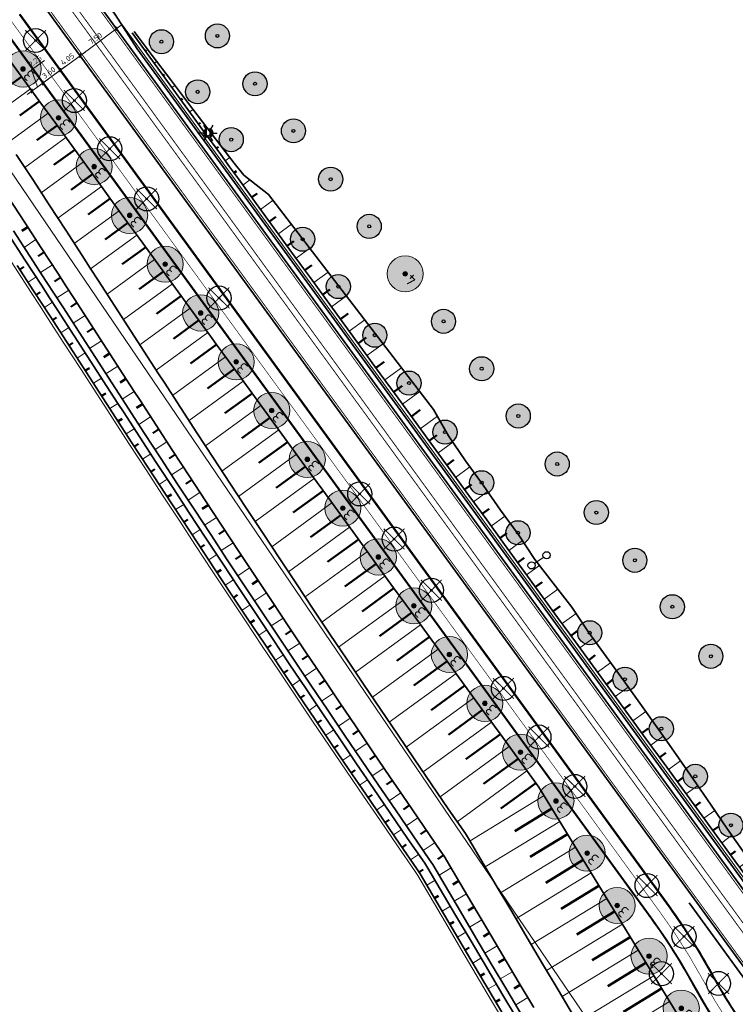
# Model space of a CAD drawing. Header units: metres. Extents: x 101623 to 104606, y 400821 to 405824.
# Tile 23 of 46: x 102680 to 102799, y 404336 to 404499. Entities that reach past the tile are written whole.
import ezdxf
from ezdxf.enums import TextEntityAlignment as Align
from ezdxf.lldxf.tags import DXFTag

# ---------------------------------------------------------------- set-up
doc = ezdxf.new("R2010")
doc.units = ezdxf.units.M
doc.header["$LTSCALE"] = 0.5
doc.linetypes.add('VW-3-3_STREEP', pattern=[6, 3, -3])
doc.linetypes.add('VW-30-270_STREEP', pattern=[3, 0.3, -2.7])
doc.layers.get('Defpoints').update_dxf_attribs({"color": 4})
doc.layers.add('000___Hulplijn', color=150, linetype='Continuous', lineweight=13, plot=False)
for name, color, linetype, lineweight in [('B-WE-GR-BOOM-A', 63, 'Continuous', 25), ('B-WE-GR-BOOM-S', 253, 'Continuous', 25), ('N-WE-BV-GELEIDECONSTRUCTIE_GELEIDERAIL-G', 210, 'BV-GELEIDERAIL', 35), ('N-WE-GR-BOOM-A', 104, 'Continuous', 25), ('N-WE-GR-BOOM-S', 90, 'Continuous', 25), ('N-WE-GW-TALUD_KRUIN-G', 90, 'Continuous', 35), ('N-WE-GW-TALUD_TEEN-G', 90, 'Continuous', 35), ('N-WE-GW-TALUDARCERING-S', 90, 'Continuous', 25), ('N-WE-GW-TALUDARCERING_KORT-G', 90, 'Continuous', 50), ('N-WE-GW-TALUDARCERING_LANG-G', 90, 'Continuous', 18), ('N-WE-GW-WATERGANG_BODEM-G', 90, 'Continuous', 35), ('N-WE-GW-WATERGANG_INSTEEK-G', 90, 'Continuous', 35), ('N-WE-IE-MEUBILAIR_WEGMEUBILAIR_LICHTMAST-S-500', 7, 'Continuous', 25), ('N-WE-KG-GRENS_PERCEEL-G', 10, 'KG-PERCEEL', 18), ('N-WE-VH-KANTVERHARDING-G', 210, 'Continuous', 35), ('N-WE-VH-KANTVERHARDING-G_2', 4, 'Continuous', 35), ('N-WE-VW-BEWEGWIJZERING_DRAAGCONSTRUCTIE-S', 10, 'Continuous', 25), ('N-WE-VW-MARKERING_LANGS_STREEP_30270_010-G', 7, 'VW-30-270_STREEP', 13), ('N-WE-VW-MARKERING_LANGS_STREEP_33_015-G', 7, 'VW-3-3_STREEP', 13), ('N-WE-VW-MARKERING_LANGS_STREEP_DOORGETROKKEN_010-G', 7, 'Continuous', 13), ('N-WE-VW-MARKERING_LANGS_STREEP_DOORGETROKKEN_015-G', 7, 'Continuous', 13), ('V-WE-GR-BOOM_kruis-S', 10, 'Continuous', 25), ('X-XX-AL-M', 7, 'Continuous', 18), ('X-XX-AL_BINDEND-M', 10, 'Continuous', 18)]:
    doc.layers.add(name, color=color, linetype=linetype, lineweight=lineweight)
doc.layers.add('N-WE-KG-GRONDEIGENDOM-A', color=7, linetype='Continuous', lineweight=18, true_color=0xb8ffff)
doc.layers.add('V-WE-GR-BOOM-S', color=3, linetype='Continuous', lineweight=25, true_color=0x00ff00)
doc.styles.add('NLCS-ISO', font='NLCS-ISO.ttf')
doc.styles.add('NLCS-ISO-M500-T18', font='NLCS-ISO.ttf', dxfattribs={"height": 0.9})
doc.styles.add('NLCS-ISO-M500-T25', font='NLCS-ISO.ttf', dxfattribs={"height": 1.25})
doc.styles.get("Standard").update_dxf_attribs({"font": 'NLCS-ISO.ttf'})
doc.linetypes.add('BV-GELEIDERAIL', pattern='A,10,-3,[108,NLCS.shx,S=1,R=0,X=0,Y=0],-3', length=16)
tags = doc.linetypes.add('KG-PERCEEL', pattern='A,5.5,-2,["P",Standard,S=1.8,R=0,X=-0.5,Y=-0.9],-2,5.5,-2,[5,NLCS.shx,S=0.75,R=0,X=0,Y=0],-2', length=19).pattern_tags.tags
tags[6] = DXFTag(74, 10)
doc.dimstyles.new('NLCS-M500-T18-SCHRAP_L2_H2', dxfattribs={"dimscale": 0.5, "dimtxt": 2.5, "dimasz": 1.008, "dimexe": 2, "dimexo": 2, "dimgap": 0.7, "dimtad": 1, "dimzin": 0, "dimdsep": 46, "dimtxsty": 'NLCS-ISO-M500-T18', "dimblk": 'OBLIQUE', "dimcen": 0, "dimdle": 2, "dimclrd": 256, "dimclre": 256, "dimclrt": 256, "dimazin": 0, "dimtfac": 1, "dimtdec": 3, "dimtofl": 0, "dimtmove": 0, "dimatfit": 3, "dimldrblk": 'OBLIQUE', "dimfxl": 2, "dimfxlon": 1, "dimtfillclr": 256, "dimtolj": 1, "dimtzin": 0, "dimlwd": -1, "dimlwe": -1, "dimarcsym": 0})

# ---------------------------------------------------------------- blocks, each defined once
blk = doc.blocks.new('V-SGR-BOOM_01')
at = {"ltscale": 0.1}
h = blk.add_hatch(color=256, dxfattribs=at)
edge = h.paths.add_edge_path()
edge.add_arc((0, 0), 0.15, 0, 360)
at = {"color": 0}
blk.add_circle((0, 0), 2.5, dxfattribs=at)
at = {"ltscale": 0.1}
blk.add_circle((0, 0), 0.15, dxfattribs=at)
blk.add_circle((0, 0), 0.045)
at = {"layer": 'V-WE-GR-BOOM_kruis-S', "lineweight": -3, "const_width": 0.2, "flags": 128}
for points in [[(2.15, 2.15), (-2.15, -2.15)], [(-2.15, 2.15), (2.15, -2.15)]]:
    blk.add_lwpolyline(points, dxfattribs=at)
blk = doc.blocks.new('*U22')
at = {"layer": 'N-WE-GW-TALUDARCERING_KORT-G'}
for p, q in [((102701.09, 404493.95), (102701.29, 404494.1)), ((102704.03, 404489.91), (102704.26, 404490.08)), ((102706.97, 404485.87), (102707.24, 404486.06)), ((102709.92, 404481.82), (102710.22, 404482.05)), ((102712.86, 404477.78), (102713.21, 404478.04)), ((102715.8, 404473.74), (102716.22, 404474.04)), ((102718.74, 404469.7), (102719.62, 404470.34)), ((102721.69, 404465.65), (102722.75, 404466.43)), ((102724.63, 404461.61), (102725.75, 404462.42)), ((102727.57, 404457.57), (102728.74, 404458.42)), ((102730.51, 404453.53), (102731.73, 404454.41)), ((102733.46, 404449.49), (102734.73, 404450.41)), ((102736.4, 404445.44), (102737.72, 404446.4)), ((102739.34, 404441.4), (102740.71, 404442.4)), ((102742.29, 404437.36), (102743.71, 404438.39)), ((102745.23, 404433.32), (102746.7, 404434.39)), ((102748.17, 404429.27), (102749.48, 404430.23)), ((102751.11, 404425.23), (102752.31, 404426.1)), ((102754.06, 404421.19), (102755.23, 404422.05)), ((102757, 404417.15), (102758.14, 404417.98)), ((102759.94, 404413.1), (102761.09, 404413.94)), ((102762.88, 404409.06), (102763.97, 404409.85)), ((102765.83, 404405.02), (102766.93, 404405.82)), ((102768.77, 404400.98), (102769.94, 404401.83)), ((102771.71, 404396.93), (102772.82, 404397.74)), ((102774.66, 404392.89), (102775.74, 404393.68)), ((102777.6, 404388.85), (102778.68, 404389.64)), ((102780.54, 404384.81), (102781.62, 404385.59)), ((102783.48, 404380.77), (102784.54, 404381.53)), ((102786.43, 404376.72), (102787.45, 404377.47)), ((102789.37, 404372.68), (102790.35, 404373.39)), ((102792.31, 404368.64), (102793.24, 404369.32)), ((102795.25, 404364.6), (102796.13, 404365.23)), ((102798.2, 404360.55), (102799.03, 404361.16)), ((102801.14, 404356.51), (102801.95, 404357.1)), ((102804.08, 404352.47), (102804.87, 404353.04)), ((102807.02, 404348.43), (102807.77, 404348.97)), ((102809.97, 404344.38), (102810.67, 404344.89)), ((102812.91, 404340.34), (102813.38, 404340.69))]:
    blk.add_line(p, q, dxfattribs=at)
at = {"layer": 'N-WE-GW-TALUDARCERING_LANG-G'}
for p, q in [((102702.56, 404491.93), (102702.99, 404492.24)), ((102705.5, 404487.89), (102706, 404488.25)), ((102708.44, 404483.85), (102709.02, 404484.26)), ((102711.39, 404479.8), (102712.05, 404480.28)), ((102714.33, 404475.76), (102715.09, 404476.32)), ((102717.27, 404471.72), (102718.44, 404472.57)), ((102720.22, 404467.68), (102722.3, 404469.19)), ((102723.16, 404463.63), (102725.34, 404465.22)), ((102726.1, 404459.59), (102728.38, 404461.25)), ((102729.04, 404455.55), (102731.43, 404457.28)), ((102731.99, 404451.51), (102734.47, 404453.32)), ((102734.93, 404447.46), (102737.52, 404449.35)), ((102737.87, 404443.42), (102740.56, 404445.38)), ((102740.81, 404439.38), (102743.6, 404441.41)), ((102743.76, 404435.34), (102746.65, 404437.44)), ((102746.7, 404431.29), (102749.55, 404433.37)), ((102749.64, 404427.25), (102752.11, 404429.05)), ((102752.58, 404423.21), (102754.94, 404424.93)), ((102755.53, 404419.17), (102757.86, 404420.86)), ((102758.47, 404415.13), (102760.75, 404416.78)), ((102761.41, 404411.08), (102763.67, 404412.73)), ((102764.36, 404407.04), (102766.5, 404408.6)), ((102767.3, 404403), (102769.56, 404404.65)), ((102770.24, 404398.96), (102772.56, 404400.64)), ((102773.18, 404394.91), (102775.35, 404396.49)), ((102776.13, 404390.87), (102778.29, 404392.44)), ((102779.07, 404386.83), (102781.23, 404388.4)), ((102782.01, 404382.79), (102784.15, 404384.34)), ((102784.95, 404378.74), (102787.04, 404380.26)), ((102787.9, 404374.7), (102789.9, 404376.16)), ((102790.84, 404370.66), (102792.75, 404372.05)), ((102793.78, 404366.62), (102795.59, 404367.93)), ((102796.73, 404362.57), (102798.43, 404363.82)), ((102799.67, 404358.53), (102801.31, 404359.73)), ((102802.61, 404354.49), (102804.22, 404355.66)), ((102805.55, 404350.45), (102807.09, 404351.56)), ((102808.5, 404346.41), (102809.94, 404347.46)), ((102811.44, 404342.36), (102812.67, 404343.26))]:
    blk.add_line(p, q, dxfattribs=at)
blk = doc.blocks.new('_Oblique')
at = {"color": 0, "linetype": 'ByBlock', "lineweight": -2}
blk.add_line((-0.5, -0.5), (0.5, 0.5), dxfattribs=at)
blk = doc.blocks.new('*D58')
at = {"layer": 'Defpoints', "color": 0, "transparency": 16777216}
for p in [(102696.44, 404497.45), (102690.27, 404493.17), (102690.42, 404492.98)]:
    blk.add_point(p, dxfattribs=at)
at = {"layer": 'X-XX-AL_BINDEND-M', "transparency": 16777216}
for p, q in [((102696.29, 404497.65), (102695.7, 404498.45)), ((102697.1, 404498.24), (102689.47, 404492.58)), ((102690.27, 404493.17), (102689.68, 404493.98))]:
    blk.add_line(p, q, dxfattribs=at)
at = {"layer": 'X-XX-AL_BINDEND-M', "transparency": 16777216, "xscale": 0.504, "yscale": 0.504, "zscale": 0.504}
for p, rotation in [((102696.29, 404497.65), 36.61068430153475), ((102690.27, 404493.17), 216.6106843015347)]:
    blk.add_blockref('_Oblique', p, dxfattribs=dict(at, rotation=rotation))
at = {"layer": 'X-XX-AL_BINDEND-M', "transparency": 16777216, "insert": (102692.81, 404496.05), "char_height": 0.9, "attachment_point": 5, "rotation": 36.6107, "style": 'NLCS-ISO-M500-T18'}
blk.add_mtext('\\A1;7.50', dxfattribs=at)
blk = doc.blocks.new('*U105')
at = {"layer": 'N-WE-GW-TALUDARCERING_KORT-G'}
for p, q in [((102680.56, 404489.7), (102677.4, 404487.41)), ((102683.5, 404485.66), (102680.24, 404483.29)), ((102686.44, 404481.62), (102683.08, 404479.18)), ((102689.38, 404477.58), (102685.92, 404475.06)), ((102692.33, 404473.53), (102688.76, 404470.94)), ((102695.27, 404469.49), (102691.6, 404466.82)), ((102698.21, 404465.45), (102694.43, 404462.7)), ((102701.15, 404461.41), (102697.26, 404458.57)), ((102704.1, 404457.36), (102700.09, 404454.45)), ((102707.04, 404453.32), (102702.92, 404450.33)), ((102709.98, 404449.28), (102705.75, 404446.2)), ((102712.92, 404445.24), (102708.59, 404442.08)), ((102715.87, 404441.2), (102711.42, 404437.96)), ((102718.81, 404437.15), (102714.26, 404433.84)), ((102721.75, 404433.11), (102717.1, 404429.72)), ((102724.7, 404429.07), (102719.94, 404425.61)), ((102727.64, 404425.03), (102722.79, 404421.49)), ((102730.58, 404420.98), (102725.64, 404417.38)), ((102733.52, 404416.94), (102728.49, 404413.28)), ((102736.47, 404412.9), (102731.34, 404409.17)), ((102739.41, 404408.86), (102734.2, 404405.07)), ((102742.35, 404404.81), (102737.06, 404400.97)), ((102745.29, 404400.77), (102739.93, 404396.87)), ((102748.24, 404396.73), (102742.8, 404392.77)), ((102751.18, 404392.69), (102745.67, 404388.68)), ((102754.12, 404388.64), (102748.54, 404384.58)), ((102757.06, 404384.6), (102751.42, 404380.49)), ((102760.01, 404380.56), (102754.3, 404376.41)), ((102762.95, 404376.52), (102757.18, 404372.32)), ((102765.89, 404372.48), (102760.07, 404368.24)), ((102768.55, 404368.25), (102762.39, 404364.49)), ((102771.16, 404363.98), (102764.96, 404360.2)), ((102773.76, 404359.71), (102767.53, 404355.91)), ((102776.36, 404355.44), (102770.1, 404351.62)), ((102778.96, 404351.17), (102772.68, 404347.34)), ((102781.56, 404346.9), (102775.26, 404343.05)), ((102784.17, 404342.63), (102777.84, 404338.77)), ((102786.77, 404338.36), (102780.43, 404334.49))]:
    blk.add_line(p, q, dxfattribs=at)
at = {"layer": 'N-WE-GW-TALUDARCERING_LANG-G'}
for p, q in [((102682.03, 404487.68), (102675.62, 404483.02)), ((102684.97, 404483.64), (102678.36, 404478.83)), ((102687.91, 404479.6), (102681.1, 404474.64)), ((102690.85, 404475.56), (102683.83, 404470.44)), ((102693.8, 404471.51), (102686.56, 404466.24)), ((102696.74, 404467.47), (102689.29, 404462.04)), ((102699.68, 404463.43), (102692.01, 404457.84)), ((102702.63, 404459.39), (102694.73, 404453.64)), ((102705.57, 404455.34), (102697.45, 404449.43)), ((102708.51, 404451.3), (102700.17, 404445.23)), ((102711.45, 404447.26), (102702.89, 404441.02)), ((102714.4, 404443.22), (102705.61, 404436.82)), ((102717.34, 404439.17), (102708.34, 404432.62)), ((102720.28, 404435.13), (102711.07, 404428.43)), ((102723.22, 404431.09), (102713.81, 404424.24)), ((102726.17, 404427.05), (102716.56, 404420.05)), ((102729.11, 404423), (102719.31, 404415.87)), ((102732.05, 404418.96), (102722.07, 404411.7)), ((102734.99, 404414.92), (102724.84, 404407.53)), ((102737.94, 404410.88), (102727.61, 404403.36)), ((102740.88, 404406.84), (102730.39, 404399.2)), ((102743.82, 404402.79), (102733.17, 404395.04)), ((102746.77, 404398.75), (102735.96, 404390.89)), ((102749.71, 404394.71), (102738.76, 404386.74)), ((102752.65, 404390.67), (102741.56, 404382.59)), ((102755.59, 404386.62), (102744.37, 404378.45)), ((102758.54, 404382.58), (102747.19, 404374.32)), ((102761.48, 404378.54), (102750.01, 404370.19)), ((102764.42, 404374.5), (102752.83, 404366.06)), ((102767.25, 404370.38), (102754.97, 404362.89)), ((102769.86, 404366.11), (102757.5, 404358.58)), ((102772.46, 404361.84), (102760.03, 404354.27)), ((102775.06, 404357.57), (102762.57, 404349.96)), ((102777.66, 404353.3), (102765.12, 404345.66)), ((102780.26, 404349.03), (102767.67, 404341.36)), ((102782.87, 404344.76), (102770.24, 404337.07)), ((102785.47, 404340.49), (102772.8, 404332.77)), ((102788.07, 404336.22), (102775.37, 404328.49))]:
    blk.add_line(p, q, dxfattribs=at)
blk = doc.blocks.new('*D107')
at = {"layer": 'Defpoints', "color": 0, "transparency": 16777216}
for p in [(102690.38, 404493.03), (102687, 404490.79), (102687.04, 404490.74)]:
    blk.add_point(p, dxfattribs=at)
at = {"layer": 'X-XX-AL-M', "transparency": 16777216}
for p, q in [((102691.08, 404493.77), (102686.19, 404490.2)), ((102690.27, 404493.18), (102689.69, 404493.99)), ((102687, 404490.79), (102686.41, 404491.6))]:
    blk.add_line(p, q, dxfattribs=at)
at = {"layer": 'X-XX-AL-M', "transparency": 16777216, "xscale": 0.504, "yscale": 0.504, "zscale": 0.504}
for p, rotation in [((102690.27, 404493.18), 36.05323403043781), ((102687, 404490.79), 216.0532340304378)]:
    blk.add_blockref('_Oblique', p, dxfattribs=dict(at, rotation=rotation))
at = {"layer": 'X-XX-AL-M', "transparency": 16777216, "insert": (102688.17, 404492.63), "char_height": 0.9, "attachment_point": 5, "rotation": 36.0532, "style": 'NLCS-ISO-M500-T18'}
blk.add_mtext('\\A1;4.05', dxfattribs=at)
blk = doc.blocks.new('*D108')
at = {"layer": 'Defpoints', "color": 0, "transparency": 16777216}
for p in [(102687.04, 404490.74), (102684.09, 404488.67), (102684.11, 404488.65)]:
    blk.add_point(p, dxfattribs=at)
at = {"layer": 'X-XX-AL_BINDEND-M', "transparency": 16777216}
for p, q in [((102687.81, 404491.38), (102683.28, 404488.09)), ((102687, 404490.79), (102686.41, 404491.6)), ((102684.09, 404488.67), (102683.5, 404489.48))]:
    blk.add_line(p, q, dxfattribs=at)
at = {"layer": 'X-XX-AL_BINDEND-M', "transparency": 16777216, "xscale": 0.504, "yscale": 0.504, "zscale": 0.504}
for p, rotation in [((102687, 404490.79), 36.05323403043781), ((102684.09, 404488.67), 216.0532340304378)]:
    blk.add_blockref('_Oblique', p, dxfattribs=dict(at, rotation=rotation))
at = {"layer": 'X-XX-AL_BINDEND-M', "transparency": 16777216, "insert": (102685.07, 404490.38), "char_height": 0.9, "attachment_point": 5, "rotation": 36.0532, "style": 'NLCS-ISO-M500-T18'}
blk.add_mtext('\\A1;3.60', dxfattribs=at)
blk = doc.blocks.new('*D109')
at = {"layer": 'Defpoints', "color": 0, "transparency": 16777216}
for p in [(102684.09, 404488.67), (102682.27, 404487.35), (102682.3, 404487.3)]:
    blk.add_point(p, dxfattribs=at)
at = {"layer": 'X-XX-AL-M', "transparency": 16777216}
for p, q in [((102682.18, 404490.84), (102684.35, 404492.42)), ((102683.18, 404488.01), (102682.18, 404490.84)), ((102684.9, 404489.26), (102681.46, 404486.76)), ((102684.09, 404488.67), (102684.68, 404487.87)), ((102682.27, 404487.35), (102681.68, 404488.16))]:
    blk.add_line(p, q, dxfattribs=at)
at = {"layer": 'X-XX-AL-M', "transparency": 16777216, "xscale": 0.504, "yscale": 0.504, "zscale": 0.504}
for p, rotation in [((102684.09, 404488.67), 36.05323403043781), ((102682.27, 404487.35), 216.0532340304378)]:
    blk.add_blockref('_Oblique', p, dxfattribs=dict(at, rotation=rotation))
at = {"layer": 'X-XX-AL-M', "transparency": 16777216, "insert": (102682.8, 404492.28), "char_height": 0.9, "attachment_point": 5, "rotation": 36.0532, "style": 'NLCS-ISO-M500-T18'}
blk.add_mtext('\\A1;2.25', dxfattribs=at)
blk = doc.blocks.new('SIE-WEG_LICHTMAST-SO')
h = blk.add_hatch(color=256)
h.paths.add_polyline_path([(1.38, 0.59, 0.658505), (-1.38, 0.59)])
h.paths.add_polyline_path([(-1.38, -0.59, 0.658505), (1.38, -0.59)])
at = {"flags": 128}
for points in [[(-2.6, 1.5), (-1.3, 0.75)], [(-1.38, 0.59), (1.38, 0.59)], [(0, 1.5), (0, 3)], [(1.3, 0.75), (2.6, 1.5)], [(-2.6, -1.5), (-1.3, -0.75)], [(-1.38, -0.59), (1.38, -0.59)], [(0, -1.5), (0, -3)], [(2.6, -1.5), (1.3, -0.75)]]:
    blk.add_lwpolyline(points, dxfattribs=at)
blk.add_circle((0, 0), 1.5)
at = {"style": 'NLCS-ISO'}
blk.add_attdef('TYPE', text='', height=1.8, dxfattribs=at).set_placement((0, 3), align=Align.BOTTOM_CENTER)
blk = doc.blocks.new('SGR-BOOM_LIJSTERBES-SO')
at = {"linetype": 'ByBlock', "lineweight": 18}
h = blk.add_hatch(color=0, dxfattribs=at)
h.dxf.hatch_style = 1
edge = h.paths.add_edge_path()
edge.add_arc((0, 0), 0.25, 0, 360)
at = {"layer": 'N-WE-GR-BOOM-A'}
h = blk.add_hatch(color=256, dxfattribs=at)
h.dxf.hatch_style = 1
edge = h.paths.add_edge_path()
edge.add_arc((0, 0), 2, 0, 360)
at = {"color": 0, "linetype": 'ByBlock', "lineweight": 18}
for radius in [2, 0.25]:
    blk.add_circle((0, 0), radius, dxfattribs=at)
at = {"color": 0, "linetype": 'ByBlock', "lineweight": 18, "style": 'NLCS-ISO-M500-T25'}
blk.add_text('3', height=1.25, dxfattribs=at).set_placement((-1.36, -0.6))
blk = doc.blocks.new('SGR-BOOM_POPULIER-SO')
at = {"linetype": 'ByBlock', "lineweight": 18}
h = blk.add_hatch(color=0, dxfattribs=at)
h.dxf.hatch_style = 1
edge = h.paths.add_edge_path()
edge.add_arc((0, 0), 0.25, 0, 360)
at = {"layer": 'N-WE-GR-BOOM-A'}
h = blk.add_hatch(color=256, dxfattribs=at)
h.dxf.hatch_style = 1
edge = h.paths.add_edge_path()
edge.add_arc((0, 0), 2, 0, 360)
at = {"color": 0, "linetype": 'ByBlock', "lineweight": 18}
for radius in [2, 0.25]:
    blk.add_circle((0, 0), radius, dxfattribs=at)
at = {"color": 0, "linetype": 'ByBlock', "lineweight": 18, "style": 'NLCS-ISO-M500-T25'}
blk.add_text('4', height=1.25, dxfattribs=at).set_placement((-1.36, -0.6))
blk = doc.blocks.new('*U149')
at = {"const_width": 0.1, "flags": 128}
blk.add_lwpolyline([(0.249, 0.167), (0.997, 0.668)], dxfattribs=at)
blk.add_circle((1.246, 0.835), 0.3)
at = {"linetype": 'ByBlock'}
blk.add_circle((0, 0), 0.3, dxfattribs=at)
blk = doc.blocks.new('SGR-BOOM_ARC-SO')
at = {"layer": 'B-WE-GR-BOOM-A'}
h = blk.add_hatch(color=256, dxfattribs=at)
h.dxf.hatch_style = 1
edge = h.paths.add_edge_path()
edge.add_arc((0, 0), 2, 0, 360)
at = {"color": 0, "linetype": 'ByBlock', "lineweight": -2}
for radius in [2, 0.25]:
    blk.add_circle((0, 0), radius, dxfattribs=at)
blk = doc.blocks.new('*U161')
at = {"layer": 'N-WE-GW-TALUDARCERING_KORT-G'}
for p, q in [((102681.57, 404464.76), (102680.59, 404464.12)), ((102684.3, 404460.56), (102683.31, 404459.92)), ((102687.02, 404456.37), (102686.03, 404455.73)), ((102689.73, 404452.17), (102688.75, 404451.53)), ((102692.45, 404447.97), (102691.46, 404447.33)), ((102695.16, 404443.77), (102694.18, 404443.13)), ((102697.88, 404439.57), (102696.89, 404438.94)), ((102700.6, 404435.38), (102699.61, 404434.74)), ((102703.32, 404431.18), (102702.33, 404430.54)), ((102706.05, 404426.99), (102705.06, 404426.35)), ((102708.78, 404422.81), (102707.8, 404422.16)), ((102711.52, 404418.62), (102710.54, 404417.98)), ((102714.27, 404414.45), (102713.29, 404413.8)), ((102717.02, 404410.27), (102716.05, 404409.63)), ((102719.78, 404406.11), (102718.81, 404405.46)), ((102722.55, 404401.94), (102721.57, 404401.29)), ((102725.33, 404397.78), (102724.35, 404397.13)), ((102728.1, 404393.62), (102727.13, 404392.97)), ((102730.89, 404389.47), (102729.92, 404388.82)), ((102733.68, 404385.32), (102732.71, 404384.67)), ((102736.48, 404381.18), (102735.51, 404380.52)), ((102739.29, 404377.04), (102738.32, 404376.38)), ((102742.1, 404372.91), (102741.13, 404372.25)), ((102744.92, 404368.78), (102743.95, 404368.11)), ((102747.74, 404364.65), (102746.77, 404363.99)), ((102750.57, 404360.53), (102749.6, 404359.86)), ((102753.11, 404356.22), (102752.1, 404355.63)), ((102755.65, 404351.91), (102754.64, 404351.32)), ((102758.18, 404347.61), (102757.18, 404347.01)), ((102760.73, 404343.3), (102759.72, 404342.71)), ((102763.28, 404339), (102762.28, 404338.4))]:
    blk.add_line(p, q, dxfattribs=at)
at = {"layer": 'N-WE-GW-TALUDARCERING_LANG-G'}
for p, q in [((102682.94, 404462.66), (102680.97, 404461.38)), ((102685.66, 404458.46), (102683.69, 404457.19)), ((102688.37, 404454.27), (102686.4, 404452.99)), ((102691.09, 404450.07), (102689.12, 404448.79)), ((102693.81, 404445.87), (102691.84, 404444.6)), ((102696.52, 404441.67), (102694.55, 404440.4)), ((102699.24, 404437.47), (102697.27, 404436.2)), ((102701.96, 404433.28), (102699.99, 404432)), ((102704.68, 404429.09), (102702.71, 404427.81)), ((102707.41, 404424.9), (102705.45, 404423.62)), ((102710.15, 404420.71), (102708.19, 404419.43)), ((102712.9, 404416.54), (102710.93, 404415.25)), ((102715.65, 404412.36), (102713.69, 404411.07)), ((102718.4, 404408.19), (102716.45, 404406.89)), ((102721.17, 404404.02), (102719.21, 404402.72)), ((102723.94, 404399.86), (102721.98, 404398.56)), ((102726.71, 404395.7), (102724.76, 404394.4)), ((102729.5, 404391.55), (102727.55, 404390.24)), ((102732.29, 404387.4), (102730.34, 404386.09)), ((102735.08, 404383.25), (102733.14, 404381.94)), ((102737.88, 404379.11), (102735.94, 404377.79)), ((102740.69, 404374.97), (102738.75, 404373.65)), ((102743.51, 404370.84), (102741.57, 404369.52)), ((102746.33, 404366.71), (102744.39, 404365.39)), ((102749.16, 404362.59), (102747.22, 404361.26)), ((102751.85, 404358.38), (102749.83, 404357.2)), ((102754.38, 404354.07), (102752.36, 404352.88)), ((102756.91, 404349.76), (102754.9, 404348.57)), ((102759.46, 404345.45), (102757.44, 404344.26)), ((102762.01, 404341.15), (102759.99, 404339.96)), ((102764.56, 404336.86), (102762.55, 404335.66))]:
    blk.add_line(p, q, dxfattribs=at)
blk = doc.blocks.new('*U162')
at = {"layer": 'N-WE-GW-TALUDARCERING_KORT-G'}
for p, q in [((102680.26, 404457.71), (102680.93, 404458.14)), ((102682.98, 404453.51), (102683.65, 404453.94)), ((102685.69, 404449.31), (102686.36, 404449.75)), ((102688.41, 404445.11), (102689.08, 404445.55)), ((102691.12, 404440.92), (102691.8, 404441.35)), ((102693.84, 404436.72), (102694.51, 404437.15)), ((102696.56, 404432.52), (102697.23, 404432.95)), ((102699.28, 404428.33), (102699.95, 404428.76)), ((102702.01, 404424.14), (102702.68, 404424.57)), ((102704.74, 404419.95), (102705.41, 404420.39)), ((102707.48, 404415.77), (102708.15, 404416.21)), ((102710.23, 404411.59), (102710.9, 404412.03)), ((102712.98, 404407.42), (102713.65, 404407.86)), ((102715.75, 404403.25), (102716.41, 404403.69)), ((102718.51, 404399.08), (102719.18, 404399.53)), ((102721.29, 404394.92), (102721.95, 404395.37)), ((102724.06, 404390.77), (102724.73, 404391.21)), ((102726.85, 404386.62), (102727.51, 404387.06)), ((102729.64, 404382.47), (102730.31, 404382.92)), ((102732.44, 404378.32), (102733.1, 404378.77)), ((102735.25, 404374.19), (102735.91, 404374.63)), ((102738.06, 404370.05), (102738.72, 404370.5)), ((102740.88, 404365.92), (102741.54, 404366.37)), ((102743.7, 404361.79), (102744.36, 404362.25)), ((102746.53, 404357.67), (102747.19, 404358.13)), ((102749.08, 404353.37), (102749.76, 404353.77)), ((102751.61, 404349.06), (102752.29, 404349.46)), ((102754.15, 404344.75), (102754.83, 404345.16)), ((102756.69, 404340.45), (102757.38, 404340.85)), ((102759.25, 404336.15), (102759.93, 404336.56))]:
    blk.add_line(p, q, dxfattribs=at)
at = {"layer": 'N-WE-GW-TALUDARCERING_LANG-G'}
for p, q in [((102681.62, 404455.61), (102682.96, 404456.48)), ((102684.34, 404451.41), (102685.68, 404452.28)), ((102687.05, 404447.21), (102688.39, 404448.08)), ((102689.77, 404443.01), (102691.11, 404443.88)), ((102692.48, 404438.82), (102693.82, 404439.68)), ((102695.2, 404434.62), (102696.54, 404435.49)), ((102697.92, 404430.42), (102699.26, 404431.29)), ((102700.64, 404426.23), (102701.98, 404427.1)), ((102703.37, 404422.04), (102704.71, 404422.92)), ((102706.11, 404417.86), (102707.45, 404418.73)), ((102708.86, 404413.68), (102710.19, 404414.56)), ((102711.61, 404409.5), (102712.94, 404410.38)), ((102714.36, 404405.33), (102715.7, 404406.22)), ((102717.13, 404401.17), (102718.46, 404402.05)), ((102719.9, 404397), (102721.23, 404397.89)), ((102722.67, 404392.85), (102724, 404393.73)), ((102725.46, 404388.69), (102726.79, 404389.58)), ((102728.25, 404384.54), (102729.57, 404385.43)), ((102731.04, 404380.4), (102732.37, 404381.29)), ((102733.84, 404376.25), (102735.17, 404377.15)), ((102736.65, 404372.12), (102737.97, 404373.02)), ((102739.47, 404367.99), (102740.79, 404368.89)), ((102742.29, 404363.86), (102743.61, 404364.76)), ((102745.11, 404359.73), (102746.43, 404360.64)), ((102747.81, 404355.53), (102749.19, 404356.33)), ((102750.34, 404351.21), (102751.71, 404352.02)), ((102752.88, 404346.9), (102754.25, 404347.71)), ((102755.42, 404342.6), (102756.79, 404343.41)), ((102757.97, 404338.3), (102759.34, 404339.11))]:
    blk.add_line(p, q, dxfattribs=at)

msp = doc.modelspace()

# ---------------------------------------------------------------- linework, layer by layer
at = {"layer": '000___Hulplijn', "ltscale": 2}
msp.add_line((102814.747, 404336.969), (102668.059, 404538.473), dxfattribs=at)
at = {"layer": 'N-WE-BV-GELEIDECONSTRUCTIE_GELEIDERAIL-G', "ltscale": 2}
for p, q in [((102699.717, 404494.305), (102684.991, 404517.422)), ((102814.389, 404336.78), (102699.717, 404494.305)), ((102806.042, 404332.36), (102791.328, 404352.572))]:
    msp.add_line(p, q, dxfattribs=at)
at = {"layer": 'N-WE-GW-TALUD_KRUIN-G', "flags": 128}
for points in [[(102801.875, 404355.501), (102798.932, 404359.543), (102795.989, 404363.585), (102793.047, 404367.628), (102790.104, 404371.67), (102787.161, 404375.712), (102784.219, 404379.755), (102781.276, 404383.797), (102778.333, 404387.839), (102775.391, 404391.882), (102772.448, 404395.924), (102769.505, 404399.966), (102766.563, 404404.009), (102763.62, 404408.051), (102760.677, 404412.093), (102757.735, 404416.136), (102754.792, 404420.178), (102751.849, 404424.221), (102748.907, 404428.263), (102745.964, 404432.305), (102743.021, 404436.348), (102740.078, 404440.39), (102737.136, 404444.432), (102734.193, 404448.475), (102731.25, 404452.517), (102728.308, 404456.559), (102727.332, 404457.9), (102725.365, 404460.602), (102722.422, 404464.644), (102719.48, 404468.686), (102716.537, 404472.729), (102715.059, 404474.759), (102713.594, 404476.771), (102710.652, 404480.813), (102707.709, 404484.856), (102704.766, 404488.898), (102701.824, 404492.941), (102698.881, 404496.983)], [(102677.554, 404493.827), (102680.496, 404489.784), (102683.439, 404485.742), (102686.382, 404481.699), (102689.325, 404477.657), (102692.267, 404473.615), (102695.21, 404469.572), (102698.153, 404465.53), (102699.618, 404463.518), (102701.095, 404461.488), (102704.038, 404457.445), (102706.981, 404453.403), (102709.923, 404449.361), (102711.89, 404446.659), (102712.866, 404445.318), (102715.809, 404441.276), (102718.751, 404437.234), (102721.694, 404433.191), (102724.637, 404429.149), (102727.579, 404425.107), (102730.522, 404421.064), (102733.465, 404417.022), (102736.407, 404412.979), (102739.35, 404408.937), (102742.293, 404404.895), (102745.235, 404400.852), (102748.178, 404396.81), (102751.121, 404392.768), (102754.064, 404388.725), (102757.006, 404384.683), (102759.949, 404380.641), (102762.892, 404376.598), (102766.405, 404371.773), (102790.718, 404331.878)]]:
    msp.add_lwpolyline(points, dxfattribs=at)
at = {"layer": 'N-WE-GW-TALUD_TEEN-G', "flags": 128}
for points in [[(102800.582, 404360.744), (102797.713, 404364.84), (102794.885, 404368.966), (102792.041, 404373.08), (102789.188, 404377.187), (102786.319, 404381.283), (102783.429, 404385.364), (102780.498, 404389.415), (102777.551, 404393.454), (102774.621, 404397.506), (102771.87, 404401.688), (102768.793, 404405.632), (102765.741, 404409.595), (102762.979, 404413.769), (102760.001, 404417.786), (102757.144, 404421.89), (102754.211, 404425.94), (102751.415, 404430.089), (102748.931, 404434.465), (102721.535, 404470.182), (102717.41, 404473.364), (102715.85, 404475.334), (102714.327, 404477.305), (102711.29, 404481.278), (102708.263, 404485.259), (102705.241, 404489.244), (102702.24, 404493.243), (102699.228, 404497.235)], [(102772.149, 404333.862), (102769.574, 404338.171), (102767.005, 404342.485), (102764.442, 404346.804), (102761.885, 404351.127), (102759.334, 404355.455), (102756.79, 404359.787), (102754.743, 404363.283), (102754.741, 404363.286), (102754.194, 404364.082), (102751.363, 404368.206), (102748.538, 404372.334), (102745.72, 404376.467), (102742.908, 404380.605), (102740.102, 404384.747), (102737.303, 404388.893), (102734.509, 404393.044), (102731.722, 404397.2), (102728.941, 404401.36), (102726.167, 404405.525), (102723.398, 404409.694), (102720.636, 404413.868), (102717.88, 404418.046), (102715.13, 404422.229), (102712.387, 404426.416), (102709.649, 404430.608), (102706.918, 404434.804), (102704.193, 404439.005), (102703.291, 404440.399), (102701.473, 404443.209), (102698.754, 404447.414), (102696.034, 404451.619), (102693.314, 404455.823), (102691.948, 404457.935), (102690.594, 404460.028), (102687.87, 404464.229), (102685.142, 404468.428), (102682.411, 404472.624), (102679.675, 404476.817)]]:
    msp.add_lwpolyline(points, dxfattribs=at)
at = {"layer": 'N-WE-GW-WATERGANG_BODEM-G', "flags": 128}
for points in [[(102762.823, 404333.257), (102760.254, 404337.571), (102757.691, 404341.89), (102755.134, 404346.213), (102752.583, 404350.541), (102750.039, 404354.873), (102747.992, 404358.369), (102747.99, 404358.371), (102747.443, 404359.168), (102744.612, 404363.292), (102741.788, 404367.42), (102738.969, 404371.553), (102736.157, 404375.69), (102733.352, 404379.832), (102730.552, 404383.979), (102727.759, 404388.13), (102724.972, 404392.286), (102722.191, 404396.446), (102719.416, 404400.61), (102716.648, 404404.78), (102713.885, 404408.953), (102711.129, 404413.131), (102708.38, 404417.314), (102705.636, 404421.502), (102702.899, 404425.693), (102700.167, 404429.89), (102697.443, 404434.091), (102696.54, 404435.485), (102694.723, 404438.295), (102692.003, 404442.5), (102689.283, 404446.704), (102686.563, 404450.909), (102685.198, 404453.02), (102683.843, 404455.113), (102681.119, 404459.315), (102678.392, 404463.514)], [(102763.632, 404333.845), (102761.062, 404338.16), (102758.499, 404342.478), (102755.942, 404346.802), (102753.392, 404351.129), (102750.847, 404355.462), (102748.801, 404358.958), (102748.799, 404358.96), (102748.251, 404359.756), (102745.421, 404363.88), (102742.596, 404368.009), (102739.778, 404372.141), (102736.966, 404376.279), (102734.16, 404380.421), (102731.361, 404384.567), (102728.567, 404388.719), (102725.78, 404392.874), (102722.999, 404397.034), (102720.224, 404401.199), (102717.456, 404405.368), (102714.694, 404409.542), (102711.938, 404413.72), (102709.188, 404417.903), (102706.444, 404422.09), (102703.707, 404426.282), (102700.976, 404430.478), (102698.251, 404434.679), (102697.349, 404436.074), (102695.531, 404438.884), (102692.811, 404443.088), (102690.092, 404447.293), (102687.372, 404451.498), (102686.006, 404453.609), (102684.652, 404455.702), (102681.928, 404459.904), (102679.2, 404464.102)]]:
    msp.add_lwpolyline(points, dxfattribs=at)
at = {"layer": 'N-WE-GW-WATERGANG_INSTEEK-G', "flags": 128}
for points in [[(102765.532, 404335.229), (102762.962, 404339.543), (102760.399, 404343.861), (102757.842, 404348.185), (102755.292, 404352.512), (102752.747, 404356.845), (102750.701, 404360.341), (102750.699, 404360.343), (102750.151, 404361.139), (102747.321, 404365.263), (102744.496, 404369.392), (102741.678, 404373.525), (102738.866, 404377.662), (102736.06, 404381.804), (102733.26, 404385.951), (102730.467, 404390.102), (102727.68, 404394.257), (102724.899, 404398.417), (102722.124, 404402.582), (102719.356, 404406.751), (102716.594, 404410.925), (102713.838, 404415.103), (102711.088, 404419.286), (102708.344, 404423.473), (102705.607, 404427.665), (102702.876, 404431.861), (102700.151, 404436.062), (102699.248, 404437.457), (102697.431, 404440.267), (102694.711, 404444.471), (102691.991, 404448.676), (102689.272, 404452.881), (102687.906, 404454.992), (102686.552, 404457.085), (102683.828, 404461.287), (102681.1, 404465.485), (102678.368, 404469.681)], [(102761.53, 404332.315), (102758.96, 404336.629), (102756.397, 404340.948), (102753.84, 404345.271), (102751.29, 404349.599), (102748.745, 404353.931), (102746.699, 404357.427), (102746.697, 404357.43), (102746.149, 404358.226), (102743.319, 404362.35), (102740.494, 404366.478), (102737.676, 404370.611), (102734.864, 404374.749), (102732.058, 404378.891), (102729.259, 404383.037), (102726.465, 404387.188), (102723.678, 404391.344), (102720.897, 404395.504), (102718.122, 404399.669), (102715.354, 404403.838), (102712.592, 404408.012), (102709.836, 404412.19), (102707.086, 404416.373), (102704.342, 404420.56), (102701.605, 404424.752), (102698.874, 404428.948), (102696.149, 404433.149), (102695.247, 404434.543), (102693.429, 404437.353), (102690.709, 404441.558), (102687.99, 404445.763), (102685.27, 404449.967), (102683.904, 404452.079), (102682.55, 404454.172), (102679.826, 404458.373)]]:
    msp.add_lwpolyline(points, dxfattribs=at)
at = {"layer": 'N-WE-KG-GRENS_PERCEEL-G', "flags": 128}
msp.add_lwpolyline([(102637.546, 404521.546), (102638.088, 404520.741), (102640.084, 404517.762), (102640.865, 404516.594), (102643.645, 404512.434), (102646.421, 404508.27), (102649.194, 404504.104), (102651.962, 404499.935), (102654.726, 404495.762), (102657.486, 404491.587), (102660.242, 404487.409), (102662.994, 404483.228), (102665.742, 404479.044), (102668.486, 404474.857), (102671.226, 404470.667), (102673.962, 404466.474), (102676.694, 404462.278), (102679.422, 404458.079), (102682.145, 404453.877), (102683.5, 404451.785), (102684.866, 404449.673), (102687.585, 404445.468), (102690.305, 404441.264), (102693.025, 404437.059), (102694.842, 404434.249), (102695.745, 404432.855), (102698.47, 404428.654), (102701.201, 404424.457), (102703.938, 404420.266), (102706.682, 404416.078), (102709.432, 404411.896), (102712.188, 404407.717), (102714.95, 404403.544), (102717.718, 404399.374), (102720.493, 404395.21), (102723.274, 404391.05), (102726.061, 404386.894), (102728.854, 404382.743), (102731.654, 404378.596), (102734.46, 404374.454), (102737.272, 404370.317), (102740.09, 404366.184), (102742.914, 404362.056), (102745.745, 404357.932), (102746.293, 404357.136), (102746.294, 404357.133), (102748.341, 404353.637), (102750.886, 404349.305), (102753.436, 404344.977), (102755.993, 404340.654), (102758.556, 404336.335), (102761.125, 404332.021), (102763.701, 404327.711), (102766.283, 404323.406), (102768.871, 404319.106), (102770.183, 404316.93), (102771.612, 404314.917), (102774.776, 404310.47)], dxfattribs=at)
at = {"layer": 'N-WE-KG-GRONDEIGENDOM-A'}
msp.add_lwpolyline([(102775.068, 404310.634), (102785.751, 404316.653), (102639.886, 404531.15), (102639.22, 404532.13), (102615.15, 404567.525), (102614.888, 404567.91), (102609.542, 404562.931)], dxfattribs=at)
at = {"layer": 'N-WE-VH-KANTVERHARDING-G', "ltscale": 2}
for p, q in [((103089.571, 403944.662), (102659.826, 404535.003)), ((103095.634, 403949.076), (102669.93, 404533.865))]:
    msp.add_line(p, q, dxfattribs=at)
at = {"layer": 'N-WE-VH-KANTVERHARDING-G_2', "ltscale": 2}
for p, q in [((102788.047, 404351.982), (102680.243, 404500.073)), ((102785.136, 404349.864), (102677.332, 404497.954))]:
    msp.add_line(p, q, dxfattribs=at)
for radius in [101.8, 98.2]:
    msp.add_arc((102705.745, 404292.069), radius, 28.64171, 36.05323, dxfattribs=at)
at = {"layer": 'N-WE-VH-KANTVERHARDING-G_2'}
for radius, start in [(101.8, 208.10576), (98.2, 208.64171)]:
    msp.add_arc((102881.272, 404387.936), radius, start, 216.07433, dxfattribs=at)
at = {"layer": 'N-WE-VW-MARKERING_LANGS_STREEP_30270_010-G', "ltscale": 2, "const_width": 0.1, "flags": 128}
msp.add_lwpolyline([(102476.254, 404765.538), (102490.358, 404748.156, -0.0147907), (102570.593, 404646.41), (102573.619, 404642.33, -0.0228337), (102585.389, 404624.846, 0.0228337), (102598.088, 404605.981), (102612.895, 404586.017, -0.0008718), (102629.451, 404563.613, 0.0101562), (102635.616, 404555.587, -0.0115123), (102639.758, 404550.165), (102660.277, 404521.978, 0.0245947), (102669.658, 404510.339, -0.0245947), (102678.787, 404499.014), (102786.592, 404350.923, -0.0323501), (102793.508, 404340.002, 0.0324423), (102800.446, 404329.052), (102838.751, 404276.474, 0.0320248), (102846.932, 404266.634, -0.032117), (102855.136, 404256.765), (103084.859, 403941.194, -0.0326629), (103100.962, 403915.726, 0.0327048), (103111.439, 403899.159), (103113.066, 403896.923)], format="xyb", dxfattribs=at)
at = {"layer": 'N-WE-VW-MARKERING_LANGS_STREEP_33_015-G', "ltscale": 2, "const_width": 0.15, "flags": 128}
for points in [[(103089.874, 403944.882), (102660.129, 404535.224)], [(103095.331, 403948.855), (102669.626, 404533.644)]]:
    msp.add_lwpolyline(points, dxfattribs=at)
at = {"layer": 'N-WE-VW-MARKERING_LANGS_STREEP_DOORGETROKKEN_010-G', "ltscale": 2, "const_width": 0.1, "flags": 128}
for points in [[(102787.925, 404351.894), (102680.121, 404499.985)], [(102785.254, 404349.957), (102677.453, 404498.042)]]:
    msp.add_lwpolyline(points, dxfattribs=at)
for points in [[(102794.956, 404340.793, 0.0323501), (102787.926, 404351.894)], [(102792.06, 404339.212, 0.0323501), (102785.258, 404349.952)], [(102794.956, 404340.793, 0.0324423), (102801.78, 404330.024)], [(102792.062, 404339.209, 0.0324342), (102799.113, 404328.08)]]:
    msp.add_lwpolyline(points, format="xyb", dxfattribs=at)
at = {"layer": 'N-WE-VW-MARKERING_LANGS_STREEP_DOORGETROKKEN_015-G', "ltscale": 2, "const_width": 0.15, "flags": 128}
for points in [[(103092.219, 403946.589), (102662.474, 404536.93)], [(103092.987, 403947.148), (102667.282, 404531.937)]]:
    msp.add_lwpolyline(points, dxfattribs=at)

# ---------------------------------------------------------------- block references
at = {"layer": 'B-WE-GR-BOOM-S'}
for p in [(102713.051, 404496.48), (102703.765, 404495.511), (102719.287, 404488.527), (102709.781, 404487.195), (102725.67, 404480.718), (102715.343, 404479.264), (102731.847, 404472.697), (102738.237, 404464.868), (102727.189, 404462.737), (102733.11, 404454.873), (102750.57, 404449.104), (102739.174, 404446.795), (102756.906, 404441.239), (102744.845, 404438.853), (102762.976, 404433.394), (102750.814, 404430.715), (102769.435, 404425.425), (102756.904, 404422.318), (102775.927, 404417.373), (102762.937, 404414.013), (102782.322, 404409.441), (102788.533, 404401.731), (102774.836, 404397.421), (102794.932, 404393.512), (102780.683, 404389.713), (102786.718, 404381.49), (102792.355, 404373.581), (102798.256, 404365.482)]:
    msp.add_blockref('SGR-BOOM_ARC-SO', p, dxfattribs=at)
at = {"layer": 'N-WE-GR-BOOM-S', "xscale": 1.5, "yscale": 1.5, "zscale": 1.5, "rotation": 135}
for name, p in [('SGR-BOOM_LIJSTERBES-SO', (102680.792, 404490.985)), ('SGR-BOOM_LIJSTERBES-SO', (102686.688, 404482.886)), ('SGR-BOOM_LIJSTERBES-SO', (102692.584, 404474.787)), ('SGR-BOOM_LIJSTERBES-SO', (102698.479, 404466.688)), ('SGR-BOOM_LIJSTERBES-SO', (102704.375, 404458.589)), ('SGR-BOOM_POPULIER-SO', (102744.215, 404456.992)), ('SGR-BOOM_LIJSTERBES-SO', (102710.271, 404450.49)), ('SGR-BOOM_LIJSTERBES-SO', (102716.167, 404442.391)), ('SGR-BOOM_LIJSTERBES-SO', (102722.063, 404434.292)), ('SGR-BOOM_LIJSTERBES-SO', (102727.959, 404426.193)), ('SGR-BOOM_LIJSTERBES-SO', (102733.854, 404418.094)), ('SGR-BOOM_LIJSTERBES-SO', (102739.75, 404409.994)), ('SGR-BOOM_LIJSTERBES-SO', (102745.646, 404401.895)), ('SGR-BOOM_LIJSTERBES-SO', (102751.542, 404393.796)), ('SGR-BOOM_LIJSTERBES-SO', (102757.438, 404385.697)), ('SGR-BOOM_LIJSTERBES-SO', (102763.334, 404377.598)), ('SGR-BOOM_LIJSTERBES-SO', (102769.229, 404369.499)), ('SGR-BOOM_LIJSTERBES-SO', (102774.411, 404360.844)), ('SGR-BOOM_LIJSTERBES-SO', (102779.386, 404352.149)), ('SGR-BOOM_LIJSTERBES-SO', (102784.678, 404343.743)), ('SGR-BOOM_LIJSTERBES-SO', (102790.025, 404335.09))]:
    msp.add_blockref(name, p, dxfattribs=at)
at = {"layer": 'N-WE-GW-TALUDARCERING-S'}
for name in ['*U105', '*U161', '*U162', '*U22']:
    msp.add_blockref(name, (0, 0), dxfattribs=at)
at = {"layer": 'N-WE-IE-MEUBILAIR_WEGMEUBILAIR_LICHTMAST-S-500', "xscale": 0.5, "yscale": 0.5, "zscale": 0.5, "rotation": 90.00000000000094}
msp.add_blockref('SIE-WEG_LICHTMAST-SO', (102711.535, 404480.341), dxfattribs=at)
at = {"layer": 'N-WE-VW-BEWEGWIJZERING_DRAAGCONSTRUCTIE-S', "xscale": 1.999999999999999, "yscale": 1.999999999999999, "zscale": 1.999999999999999}
msp.add_blockref('*U149', (102765.185, 404408.606), dxfattribs=at)
at = {"layer": 'V-WE-GR-BOOM-S', "xscale": 0.8, "yscale": 0.8, "zscale": 0.8, "rotation": 0.2169203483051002}
for p in [(102682.878, 404495.713), (102689.316, 404485.75), (102695.173, 404477.747), (102701.317, 404469.426), (102713.313, 404452.975), (102736.665, 404420.459), (102742.377, 404412.968), (102748.558, 404404.463), (102760.514, 404388.184), (102766.403, 404380.112), (102772.362, 404371.906), (102784.347, 404355.458), (102790.486, 404347.008), (102786.738, 404340.83), (102796.202, 404339.213)]:
    msp.add_blockref('V-SGR-BOOM_01', p, dxfattribs=at)

# ---------------------------------------------------------------- dimensions: what is measured, and where the dimension line sits
at = {"layer": 'X-XX-AL-M'}
for base, p1, p2, picture, middle in [((102687, 404490.793), (102690.377, 404493.034), (102687.038, 404490.74), '*D107', (102688.166, 404492.632)), ((102682.269, 404487.349), (102684.089, 404488.674), (102682.304, 404487.301), '*D109', (102681.996, 404491.696))]:
    dim = msp.add_linear_dim(base=base, p1=p1, p2=p2, angle=36.05323, dimstyle='NLCS-M500-T18-SCHRAP_L2_H2', override={"dimtmove": 1}, dxfattribs=at)
    dim.commit()
    dim.dimension.update_dxf_attribs({"geometry": picture, "text_midpoint": middle})
at = {"layer": 'X-XX-AL_BINDEND-M'}
dim = msp.add_aligned_dim(p1=(102696.44, 404497.448), p2=(102690.42, 404492.975), distance=-0.246, dimstyle='NLCS-M500-T18-SCHRAP_L2_H2', dxfattribs=at)
dim.commit()
dim.dimension.update_dxf_attribs({"geometry": '*D58', "text_midpoint": (102692.806, 404496.051)})
dim = msp.add_linear_dim(base=(102684.089, 404488.674), p1=(102687.038, 404490.74), p2=(102684.106, 404488.651), angle=36.05323, dimstyle='NLCS-M500-T18-SCHRAP_L2_H2', override={"dimtmove": 1}, dxfattribs=at)
dim.commit()
dim.dimension.update_dxf_attribs({"geometry": '*D108', "text_midpoint": (102685.074, 404490.38)})

doc.saveas('drawing.dxf')
